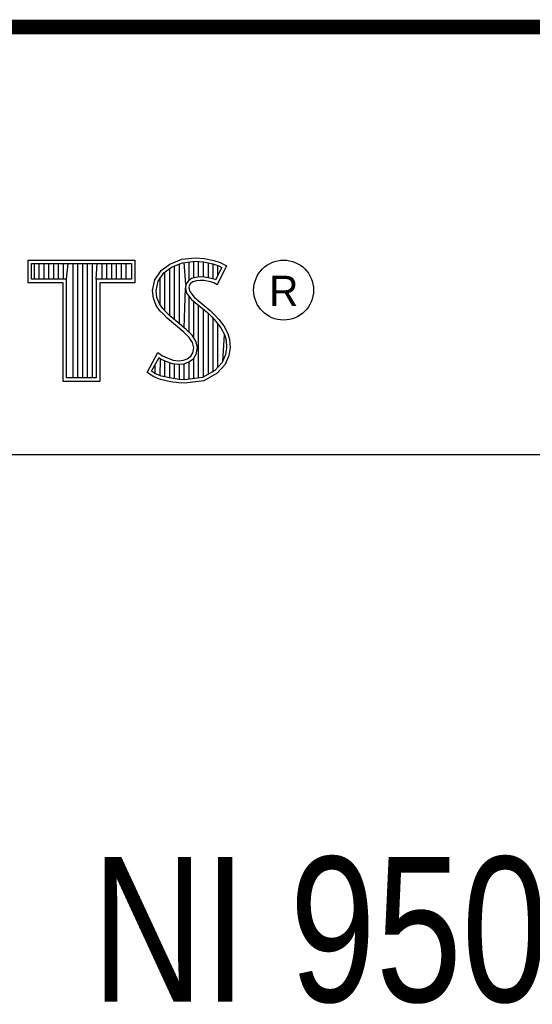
# Model space of a CAD drawing. Header units: inches. Extents: x 0 to 22, y 0 to 17.
# Tile 43 of 56: x 18.452 to 19.161, y 1.611 to 2.97. Entities that reach past the tile are written whole.
import ezdxf

# ---------------------------------------------------------------- set-up
doc = ezdxf.new("R2010")
doc.units = ezdxf.units.IN
doc.header["$LTSCALE"] = 1.21
doc.header["$MEASUREMENT"] = 0
doc.layers.get('0').update_dxf_attribs({"linetype": 'CONTINUOUS'})
doc.layers.add('NOTE', color=7, linetype='CONTINUOUS')
doc.styles.get("Standard").update_dxf_attribs({"font": 'txt', "width": 0.8})
doc.styles.add('TEXTSTYLE_2', font='txt')

# ---------------------------------------------------------------- blocks, each defined once
blk = doc.blocks.new('*T13')
at = {"color": 2, "linetype": 'Continuous'}
for p, q in [((0, 0), (5.13, 0)), ((0, 0), (0, -1.71)), ((5.13, 0), (5.13, -1.71)), ((0, -1.71), (5.13, -1.71))]:
    blk.add_line(p, q, dxfattribs=at)
at = {"layer": 'NOTE', "color": 7, "linetype": 'Continuous', "insert": (2.565, -1.145), "char_height": 0.2, "width": 2.24, "attachment_point": 2, "line_spacing_factor": 0.9}
blk.add_mtext('NI 950X', dxfattribs=at)

msp = doc.modelspace()

# ---------------------------------------------------------------- linework, layer by layer
at = {"color": 2, "linetype": 'Continuous'}
for p, q in [((16.375, 2.96), (21.5, 2.96)), ((18.4641, 2.6383), (18.6117, 2.6383)), ((18.4641, 2.607), (18.4641, 2.6383)), ((18.6117, 2.6383), (18.6117, 2.607)), ((18.6599, 2.6327), (18.6766, 2.6393)), ((18.6766, 2.6393), (18.695, 2.6413)), ((18.6777, 2.6346), (18.6951, 2.6365)), ((18.695, 2.6413), (18.7074, 2.6405)), ((18.6951, 2.6365), (18.7067, 2.6356)), ((18.7074, 2.6405), (18.7209, 2.6376)), ((18.7209, 2.6376), (18.7293, 2.6347)), ((18.469, 2.6334), (18.6068, 2.6334)), ((18.469, 2.6119), (18.469, 2.6334)), ((18.4729, 2.6119), (18.4729, 2.6334)), ((18.4795, 2.6119), (18.4795, 2.6334)), ((18.4862, 2.6119), (18.4862, 2.6334)), ((18.4929, 2.6119), (18.4929, 2.6334)), ((18.4996, 2.6119), (18.4996, 2.6334)), ((18.5062, 2.6119), (18.5062, 2.6334)), ((18.5129, 2.6119), (18.5129, 2.6334)), ((18.5174, 2.6119), (18.5196, 2.6334)), ((18.5263, 2.4756), (18.5263, 2.6334)), ((18.5329, 2.4756), (18.5329, 2.6334)), ((18.5396, 2.4756), (18.5396, 2.6334)), ((18.5463, 2.4756), (18.5463, 2.6334)), ((18.553, 2.4756), (18.553, 2.6334)), ((18.5584, 2.6119), (18.5596, 2.6334)), ((18.5663, 2.6119), (18.5663, 2.6334)), ((18.573, 2.6119), (18.573, 2.6334)), ((18.5797, 2.6119), (18.5797, 2.6334)), ((18.5863, 2.6119), (18.5863, 2.6334)), ((18.593, 2.6119), (18.593, 2.6334)), ((18.5997, 2.6119), (18.5997, 2.6334)), ((18.6068, 2.6334), (18.6068, 2.6119)), ((18.6391, 2.6108), (18.648, 2.624)), ((18.648, 2.624), (18.6599, 2.6327)), ((18.6516, 2.6206), (18.6622, 2.6284)), ((18.6598, 2.5616), (18.6598, 2.6266)), ((18.6622, 2.6284), (18.6777, 2.6346)), ((18.6664, 2.556), (18.6664, 2.6301)), ((18.6731, 2.5504), (18.6731, 2.6327)), ((18.6819, 2.6044), (18.6798, 2.6348)), ((18.6865, 2.6103), (18.6865, 2.6355)), ((18.6932, 2.6137), (18.6932, 2.6362)), ((18.6998, 2.6149), (18.6998, 2.6361)), ((18.7065, 2.6148), (18.7065, 2.6357)), ((18.7067, 2.6356), (18.7196, 2.6329)), ((18.7132, 2.6137), (18.7132, 2.6343)), ((18.7196, 2.6329), (18.7275, 2.6302)), ((18.7199, 2.6121), (18.7199, 2.6328)), ((18.7319, 2.6281), (18.7233, 2.6108)), ((18.7385, 2.6304), (18.7252, 2.6039)), ((18.7265, 2.6173), (18.7265, 2.6305)), ((18.7275, 2.6302), (18.7319, 2.6281)), ((18.7293, 2.6347), (18.7385, 2.6304)), ((18.5174, 2.6119), (18.469, 2.6119)), ((18.5174, 2.4756), (18.5174, 2.6119)), ((18.6068, 2.6119), (18.5584, 2.6119)), ((18.5584, 2.6119), (18.5584, 2.4756)), ((18.6362, 2.5964), (18.6391, 2.6108)), ((18.6437, 2.6089), (18.6516, 2.6206)), ((18.6464, 2.5754), (18.6464, 2.613)), ((18.6531, 2.5683), (18.6531, 2.6217)), ((18.6851, 2.6093), (18.6819, 2.6044)), ((18.6897, 2.6126), (18.6851, 2.6093)), ((18.6958, 2.6144), (18.6897, 2.6126)), ((18.6967, 2.6097), (18.6918, 2.6082)), ((18.7018, 2.6151), (18.6958, 2.6144)), ((18.7019, 2.6102), (18.6967, 2.6097)), ((18.708, 2.6148), (18.7018, 2.6151)), ((18.7074, 2.6099), (18.7019, 2.6102)), ((18.716, 2.6082), (18.7074, 2.6099)), ((18.7172, 2.6129), (18.708, 2.6148)), ((18.7227, 2.6112), (18.7172, 2.6129)), ((18.7233, 2.6108), (18.7227, 2.6112)), ((18.5125, 2.607), (18.4641, 2.607)), ((18.5125, 2.4708), (18.5125, 2.607)), ((18.6117, 2.607), (18.5633, 2.607)), ((18.5633, 2.607), (18.5633, 2.4708)), ((18.6374, 2.5855), (18.6362, 2.5964)), ((18.6411, 2.5962), (18.6437, 2.6089)), ((18.6421, 2.5866), (18.6411, 2.5962)), ((18.6798, 2.5449), (18.6815, 2.5996)), ((18.6819, 2.6044), (18.6815, 2.5996)), ((18.6815, 2.5996), (18.683, 2.5925)), ((18.6866, 2.6027), (18.6864, 2.5999)), ((18.6864, 2.5999), (18.6875, 2.5947)), ((18.6887, 2.6059), (18.6866, 2.6027)), ((18.6918, 2.6082), (18.6887, 2.6059)), ((18.7206, 2.6068), (18.716, 2.6082)), ((18.7252, 2.6039), (18.7206, 2.6068)), ((18.6411, 2.5757), (18.6374, 2.5855)), ((18.6455, 2.578), (18.6421, 2.5866)), ((18.683, 2.5925), (18.6901, 2.5838)), ((18.6865, 2.5387), (18.6865, 2.5882)), ((18.6875, 2.5947), (18.6936, 2.5872)), ((18.6901, 2.5838), (18.7125, 2.5652)), ((18.6936, 2.5872), (18.7157, 2.5688)), ((18.6463, 2.5682), (18.6411, 2.5757)), ((18.6501, 2.5713), (18.6455, 2.578)), ((18.6541, 2.5673), (18.6501, 2.5713)), ((18.6932, 2.5305), (18.6932, 2.5812)), ((18.6998, 2.4757), (18.6998, 2.5757)), ((18.7065, 2.4766), (18.7065, 2.5701)), ((18.7157, 2.5688), (18.7218, 2.5627)), ((18.6506, 2.5639), (18.6463, 2.5682)), ((18.6564, 2.5581), (18.6506, 2.5639)), ((18.6597, 2.5617), (18.6541, 2.5673)), ((18.6794, 2.5388), (18.6564, 2.5581)), ((18.6827, 2.5424), (18.6597, 2.5617)), ((18.7125, 2.5652), (18.7183, 2.5593)), ((18.7132, 2.4809), (18.7132, 2.5645)), ((18.7183, 2.5593), (18.7242, 2.5532)), ((18.7199, 2.4834), (18.7199, 2.5577)), ((18.7218, 2.5627), (18.7278, 2.5564)), ((18.7278, 2.5564), (18.7348, 2.5475)), ((18.6908, 2.5344), (18.6827, 2.5424)), ((18.7242, 2.5532), (18.7306, 2.5449)), ((18.7265, 2.4907), (18.7265, 2.5501)), ((18.7306, 2.5449), (18.7354, 2.5353)), ((18.7348, 2.5475), (18.7399, 2.5371)), ((18.6869, 2.5313), (18.6794, 2.5388)), ((18.6913, 2.5244), (18.6869, 2.5313)), ((18.6957, 2.5264), (18.6908, 2.5344)), ((18.7332, 2.4981), (18.7354, 2.5353)), ((18.7354, 2.5353), (18.7377, 2.5278)), ((18.7377, 2.5278), (18.7385, 2.5177)), ((18.7399, 2.5371), (18.7425, 2.5287)), ((18.7425, 2.5287), (18.7434, 2.5175)), ((18.6933, 2.5172), (18.6913, 2.5244)), ((18.6918, 2.51), (18.6933, 2.5172)), ((18.6983, 2.5174), (18.6957, 2.5264)), ((18.6964, 2.5082), (18.6983, 2.5174)), ((18.7385, 2.5177), (18.737, 2.5079)), ((18.7434, 2.5175), (18.7417, 2.5066)), ((18.6285, 2.4832), (18.6434, 2.5109)), ((18.6348, 2.4848), (18.6451, 2.5037)), ((18.6434, 2.5109), (18.6498, 2.5063)), ((18.6451, 2.5037), (18.6472, 2.5021)), ((18.6464, 2.4783), (18.6472, 2.5021)), ((18.6472, 2.5021), (18.6542, 2.4986)), ((18.6498, 2.5063), (18.6561, 2.5031)), ((18.6561, 2.5031), (18.6645, 2.5002)), ((18.6789, 2.4999), (18.6841, 2.502)), ((18.6841, 2.502), (18.689, 2.5054)), ((18.6864, 2.4976), (18.6926, 2.502)), ((18.689, 2.5054), (18.6918, 2.51)), ((18.6926, 2.502), (18.6964, 2.5082)), ((18.6932, 2.4748), (18.6932, 2.5024)), ((18.737, 2.5079), (18.7321, 2.4969)), ((18.7417, 2.5066), (18.7362, 2.4942)), ((18.6397, 2.4814), (18.6397, 2.4939)), ((18.6531, 2.4769), (18.6531, 2.499)), ((18.6542, 2.4986), (18.6634, 2.4955)), ((18.6598, 2.4753), (18.6598, 2.4967)), ((18.6634, 2.4955), (18.6719, 2.4945)), ((18.6645, 2.5002), (18.672, 2.4994)), ((18.6664, 2.4743), (18.6664, 2.4951)), ((18.6719, 2.4945), (18.68, 2.4952)), ((18.672, 2.4994), (18.6789, 2.4999)), ((18.6731, 2.4733), (18.6731, 2.4943)), ((18.6798, 2.4731), (18.6798, 2.4951)), ((18.68, 2.4952), (18.6864, 2.4976)), ((18.6865, 2.4739), (18.6865, 2.4977)), ((18.7321, 2.4969), (18.7222, 2.4859)), ((18.7362, 2.4942), (18.7252, 2.4821)), ((18.5584, 2.4756), (18.5174, 2.4756)), ((18.638, 2.4769), (18.6285, 2.4832)), ((18.6402, 2.4812), (18.6348, 2.4848)), ((18.6472, 2.4732), (18.638, 2.4769)), ((18.6486, 2.4778), (18.6402, 2.4812)), ((18.6616, 2.4751), (18.6486, 2.4778)), ((18.6727, 2.4734), (18.6616, 2.4751)), ((18.6804, 2.4731), (18.6727, 2.4734)), ((18.7053, 2.4764), (18.6804, 2.4731)), ((18.7222, 2.4859), (18.7053, 2.4764)), ((18.7252, 2.4821), (18.7068, 2.4717)), ((18.5633, 2.4708), (18.5125, 2.4708)), ((18.6607, 2.4703), (18.6472, 2.4732)), ((18.6722, 2.4686), (18.6607, 2.4703)), ((18.6806, 2.4683), (18.6722, 2.4686)), ((18.7068, 2.4717), (18.6806, 2.4683)), ((16.7288, 2.37), (21.5, 2.37))]:
    msp.add_line(p, q, dxfattribs=at)
at = {"color": 7, "linetype": 'Continuous', "const_width": 0.02}
msp.add_lwpolyline([(13.6, 2.9595), (21.5, 2.96)], dxfattribs=at)
at = {"color": 2, "linetype": 'Continuous'}
msp.add_circle((18.8172, 2.5968), 0.0414, dxfattribs=at)

# ---------------------------------------------------------------- block references
msp.add_blockref('*T13', (16.3737, 2.9596))

# ---------------------------------------------------------------- texts
at = {"color": 2, "linetype": 'Continuous', "insert": (18.7972, 2.6166), "char_height": 0.0418, "width": 0.041753, "attachment_point": 1, "line_spacing_factor": 0.9, "style": 'TEXTSTYLE_2'}
msp.add_mtext('R', dxfattribs=at)

doc.saveas('drawing.dxf')
